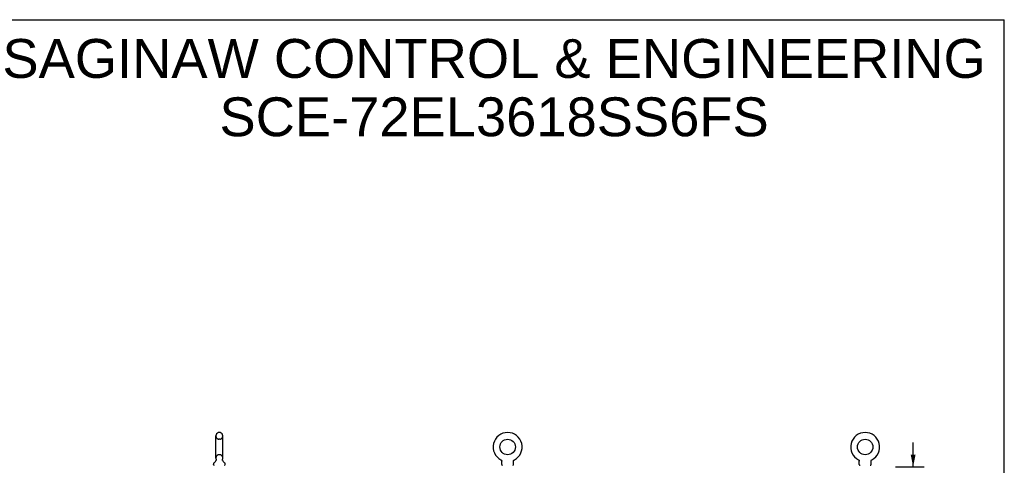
# Model space of a CAD drawing. Header units: inches. Extents: x 0 to 184, y 0 to 119.
# Tile 11 of 11: x 96 to 184, y 79 to 119. Entities that reach past the tile are written whole.
import ezdxf

# ---------------------------------------------------------------- set-up
doc = ezdxf.new("R2010")
doc.units = ezdxf.units.IN
doc.header["$LTSCALE"] = 10.098
doc.header["$MEASUREMENT"] = 0
doc.linetypes.add('HIDDEN', pattern=[0.2, 0.1, -0.1])
doc.layers.get('0').update_dxf_attribs({"linetype": 'CONTINUOUS'})
doc.layers.add('DEFAULT_2', color=8, linetype='HIDDEN')
doc.layers.add('DIMENSIONS', color=7, linetype='CONTINUOUS')
doc.styles.get("Standard").update_dxf_attribs({"font": 'arial.ttf'})
doc.dimstyles.new('DIMSTYLE_1', dxfattribs={"dimtxt": 0.81, "dimasz": 1.08, "dimexe": 0.09, "dimexo": 0.07, "dimgap": 0.0375, "dimtad": 0, "dimtih": 1, "dimtoh": 1, "dimzin": 4, "dimdsep": 46, "dimtxsty": 'Standard', "dimblk": '_FILLED', "dimblk1": '_FILLED', "dimblk2": '_FILLED', "dimcen": 0.09, "dimazin": 1, "dimtfac": 1, "dimtdec": 3, "dimtofl": 0, "dimtmove": 0, "dimatfit": 3, "dimldrblk": '_FILLED', "dimfxl": 1, "dimtolj": 1, "dimtzin": 4, "dimarcsym": 0})

# ---------------------------------------------------------------- blocks, each defined once
blk = doc.blocks.new('_FILLED')
at = {"color": 0, "linetype": 'ByBlock'}
blk.add_solid([(0, 0), (-1, 0.2), (-1, -0.2)], dxfattribs=at)
blk = doc.blocks.new('*D10')
at = {"layer": 'DIMENSIONS', "color": 2, "linetype": 'Continuous'}
for p, q in [((175.494, 79.064), (175.494, 81.224)), ((173.913, 79.064), (176.466, 79.064)), ((173.882, 74.293), (176.466, 74.293)), ((175.494, 74.293), (175.494, 72.133))]:
    blk.add_line(p, q, dxfattribs=at)
at = {"layer": 'DIMENSIONS', "color": 2, "linetype": 'Continuous', "xscale": 1.08, "yscale": 1.08, "zscale": 1.08}
for p, rotation in [((175.494, 79.064), 270), ((175.494, 74.293), 90)]:
    blk.add_blockref('_FILLED', p, dxfattribs=dict(at, rotation=rotation))
at = {"layer": 'DIMENSIONS', "color": 2, "linetype": 'Continuous', "insert": (175.494, 77.776), "char_height": 0.81, "width": 2.20115, "attachment_point": 2, "line_spacing_factor": 0.9}
blk.add_mtext('4.77\\PI.D.', dxfattribs=at)

msp = doc.modelspace()

# ---------------------------------------------------------------- linework, layer by layer
at = {"color": 7, "linetype": 'Continuous'}
for p, q in [((0, 118.8), (183.6, 118.8)), ((183.6, 0), (183.6, 118.8)), ((113.497, 79.839), (113.497, 81.814)), ((113.847, 82.114), (113.759, 82.114)), ((114.109, 79.839), (114.109, 81.814)), ((138.838, 79.687), (138.838, 79.687)), ((138.838, 79.687), (138.843, 79.684)), ((138.842, 79.685), (138.84, 79.686)), ((138.843, 79.684), (138.847, 79.682)), ((138.847, 79.682), (138.852, 79.679)), ((138.852, 79.679), (138.856, 79.676)), ((138.856, 79.676), (138.86, 79.673)), ((138.86, 79.673), (138.864, 79.669)), ((138.864, 79.67), (138.868, 79.666)), ((140.008, 79.666), (140.012, 79.67)), ((140.012, 79.669), (140.016, 79.673)), ((140.016, 79.673), (140.02, 79.676)), ((140.02, 79.676), (140.025, 79.679)), ((140.024, 79.679), (140.029, 79.682)), ((140.029, 79.682), (140.033, 79.684)), ((140.029, 79.682), (140.03, 79.683)), ((140.033, 79.684), (140.038, 79.687)), ((140.037, 79.686), (140.035, 79.685)), ((170.63, 79.687), (170.63, 79.687)), ((170.63, 79.687), (170.635, 79.684)), ((170.634, 79.685), (170.632, 79.686)), ((170.635, 79.684), (170.639, 79.682)), ((170.639, 79.682), (170.644, 79.679)), ((170.644, 79.679), (170.648, 79.676)), ((170.648, 79.676), (170.652, 79.673)), ((170.652, 79.673), (170.656, 79.669)), ((170.656, 79.67), (170.66, 79.666)), ((171.8, 79.666), (171.804, 79.67)), ((171.804, 79.669), (171.808, 79.673)), ((171.808, 79.673), (171.812, 79.676)), ((171.812, 79.676), (171.817, 79.679)), ((171.816, 79.679), (171.821, 79.682)), ((171.821, 79.682), (171.825, 79.684)), ((171.821, 79.682), (171.822, 79.683)), ((171.825, 79.684), (171.83, 79.687)), ((171.829, 79.686), (171.827, 79.685)), ((113.28, 79.267), (113.28, 79.307)), ((113.512, 79.62), (113.509, 79.615)), ((114.326, 79.267), (114.326, 79.307)), ((138.868, 79.666), (138.872, 79.662)), ((138.872, 79.662), (138.876, 79.659)), ((138.876, 79.659), (138.879, 79.655)), ((138.879, 79.655), (138.883, 79.651)), ((138.883, 79.651), (138.886, 79.647)), ((138.886, 79.647), (138.889, 79.642)), ((138.889, 79.643), (138.892, 79.638)), ((138.892, 79.638), (138.895, 79.634)), ((138.895, 79.634), (138.897, 79.629)), ((138.897, 79.629), (138.9, 79.625)), ((138.9, 79.625), (138.902, 79.62)), ((138.904, 79.615), (138.906, 79.61)), ((138.906, 79.61), (138.908, 79.605)), ((138.908, 79.605), (138.909, 79.6)), ((138.909, 79.6), (138.911, 79.595)), ((138.911, 79.595), (138.912, 79.59)), ((138.912, 79.59), (138.913, 79.585)), ((138.913, 79.585), (138.914, 79.58)), ((138.915, 79.564), (138.915, 79.56)), ((138.915, 79.267), (138.915, 79.56)), ((139.961, 79.569), (139.962, 79.575)), ((139.961, 79.267), (139.961, 79.56)), ((139.962, 79.575), (139.963, 79.58)), ((139.963, 79.585), (139.964, 79.59)), ((139.963, 79.58), (139.963, 79.585)), ((139.964, 79.59), (139.966, 79.595)), ((139.966, 79.595), (139.967, 79.6)), ((139.967, 79.6), (139.969, 79.605)), ((139.969, 79.605), (139.97, 79.61)), ((139.97, 79.61), (139.972, 79.615)), ((139.972, 79.615), (139.974, 79.62)), ((139.974, 79.62), (139.977, 79.625)), ((139.977, 79.625), (139.979, 79.629)), ((139.979, 79.629), (139.982, 79.634)), ((139.982, 79.634), (139.984, 79.638)), ((139.984, 79.638), (139.987, 79.643)), ((139.987, 79.642), (139.991, 79.647)), ((139.99, 79.647), (139.994, 79.651)), ((139.994, 79.651), (139.997, 79.655)), ((139.997, 79.655), (140.001, 79.659)), ((140.001, 79.659), (140.004, 79.662)), ((140.004, 79.662), (140.008, 79.666)), ((170.66, 79.666), (170.664, 79.662)), ((170.664, 79.662), (170.668, 79.659)), ((170.668, 79.659), (170.671, 79.655)), ((170.671, 79.655), (170.675, 79.651)), ((170.675, 79.651), (170.678, 79.647)), ((170.678, 79.647), (170.681, 79.642)), ((170.681, 79.643), (170.684, 79.638)), ((170.684, 79.638), (170.687, 79.634)), ((170.687, 79.634), (170.689, 79.629)), ((170.689, 79.629), (170.692, 79.625)), ((170.692, 79.625), (170.694, 79.62)), ((170.694, 79.62), (170.696, 79.615)), ((170.696, 79.615), (170.698, 79.61)), ((170.698, 79.61), (170.7, 79.605)), ((170.7, 79.605), (170.701, 79.6)), ((170.701, 79.6), (170.703, 79.595)), ((170.703, 79.595), (170.704, 79.59)), ((170.704, 79.59), (170.705, 79.585)), ((170.705, 79.585), (170.706, 79.58)), ((170.707, 79.564), (170.707, 79.56)), ((170.707, 79.267), (170.707, 79.56)), ((171.753, 79.569), (171.754, 79.575)), ((171.753, 79.267), (171.753, 79.56)), ((171.754, 79.575), (171.755, 79.58)), ((171.755, 79.585), (171.756, 79.59)), ((171.755, 79.58), (171.755, 79.585)), ((171.756, 79.59), (171.758, 79.595)), ((171.758, 79.595), (171.759, 79.6)), ((171.759, 79.6), (171.761, 79.605)), ((171.761, 79.605), (171.762, 79.61)), ((171.762, 79.61), (171.764, 79.615)), ((171.764, 79.615), (171.766, 79.62)), ((171.766, 79.62), (171.769, 79.625)), ((171.769, 79.625), (171.771, 79.629)), ((171.771, 79.629), (171.774, 79.634)), ((171.774, 79.634), (171.776, 79.638)), ((171.776, 79.638), (171.779, 79.643)), ((171.779, 79.642), (171.783, 79.647)), ((171.782, 79.647), (171.786, 79.651)), ((171.786, 79.651), (171.789, 79.655)), ((171.789, 79.655), (171.793, 79.659)), ((171.793, 79.659), (171.796, 79.662)), ((171.796, 79.662), (171.8, 79.666))]:
    msp.add_line(p, q, dxfattribs=at)
for points in [[(113.516, 79.732), (113.518, 79.727), (113.519, 79.723), (113.521, 79.718), (113.522, 79.713), (113.523, 79.708), (113.524, 79.703), (113.524, 79.698), (113.525, 79.693), (113.525, 79.688), (113.525, 79.683), (113.525, 79.678), (113.525, 79.673), (113.525, 79.668), (113.524, 79.663), (113.524, 79.658), (113.523, 79.653), (113.522, 79.648), (113.52, 79.643), (113.519, 79.638), (113.517, 79.634), (113.516, 79.629), (113.514, 79.624), (113.512, 79.62)], [(114.096, 79.615), (114.094, 79.62), (114.092, 79.624), (114.09, 79.629), (114.089, 79.634), (114.087, 79.638), (114.086, 79.643), (114.084, 79.648), (114.083, 79.653), (114.082, 79.658), (114.082, 79.663), (114.081, 79.668), (114.081, 79.673), (114.081, 79.678), (114.081, 79.683), (114.081, 79.688), (114.081, 79.693), (114.082, 79.698), (114.082, 79.703), (114.083, 79.708), (114.084, 79.713), (114.085, 79.718), (114.087, 79.723), (114.088, 79.727), (114.09, 79.732)], [(138.902, 79.62), (138.904, 79.615), (138.906, 79.61)], [(138.914, 79.58), (138.914, 79.575), (138.915, 79.569)], [(138.914, 79.575), (138.915, 79.569), (138.915, 79.564)], [(139.961, 79.56), (139.961, 79.564), (139.961, 79.569)], [(139.961, 79.56), (139.961, 79.564), (139.961, 79.569)], [(170.706, 79.58), (170.706, 79.575), (170.707, 79.569)], [(170.706, 79.575), (170.707, 79.569), (170.707, 79.564)], [(171.753, 79.56), (171.753, 79.564), (171.753, 79.569)], [(171.753, 79.56), (171.753, 79.564), (171.753, 79.569)]]:
    msp.add_lwpolyline(points, dxfattribs=at)
for centre in [(139.438, 80.826), (171.23, 80.826)]:
    msp.add_circle(centre, 0.688, dxfattribs=at)
for centre, radius, start, end in [((113.803, 81.814), 0.306, 105.63034, 180), ((113.759, 81.97), 0.144, 90, 105.63034), ((113.847, 81.97), 0.144, 74.36966, 90), ((113.803, 81.814), 0.306, 0, 74.36966), ((139.438, 80.826), 1.288, 297.70046, 242.29954), ((171.23, 80.826), 1.288, 297.70046, 242.29954), ((113.803, 79.839), 0.306, 180, 200.48713), ((113.803, 79.839), 0.306, 339.51287, 360), ((113.424, 79.307), 0.144, 124.66265, 180), ((113.349, 79.267), 0.069, 180, 270), ((113.045, 79.855), 0.523, 304.66237, 336.9318), ((114.561, 79.855), 0.523, 203.0682, 235.33763), ((114.257, 79.267), 0.069, 270, 360), ((114.182, 79.307), 0.144, 0, 55.33735), ((138.984, 79.267), 0.069, 180, 270), ((139.892, 79.267), 0.069, 270, 360), ((170.776, 79.267), 0.069, 180, 270), ((171.684, 79.267), 0.069, 270, 360)]:
    msp.add_arc(centre, radius, start, end, dxfattribs=at)
at = {"layer": 'DEFAULT_2', "color": 8, "linetype": 'HIDDEN'}
for p, q in [((113.847, 81.514), (113.759, 81.514)), ((113.847, 80.139), (113.759, 80.139)), ((138.838, 79.687), (138.838, 79.687)), ((138.846, 79.683), (138.847, 79.682)), ((140.038, 79.687), (140.038, 79.687)), ((140.038, 79.687), (140.038, 79.687)), ((170.638, 79.683), (170.639, 79.682)), ((171.83, 79.687), (171.83, 79.687)), ((171.83, 79.687), (171.83, 79.687))]:
    msp.add_line(p, q, dxfattribs=at)
for centre, radius, start, end in [((113.803, 81.814), 0.306, 180, 254.36966), ((113.759, 81.657), 0.144, 254.36966, 270), ((113.847, 81.657), 0.144, 270, 285.63034), ((113.803, 81.814), 0.306, 285.63034, 360), ((113.803, 79.839), 0.306, 105.63034, 180), ((113.759, 79.995), 0.144, 90, 105.63034), ((113.847, 79.995), 0.144, 74.36966, 90), ((113.803, 79.839), 0.306, 0, 74.36966)]:
    msp.add_arc(centre, radius, start, end, dxfattribs=at)

# ---------------------------------------------------------------- texts
at = {"layer": 'DIMENSIONS', "color": 2, "linetype": 'Continuous', "insert": (138.234, 117.084), "char_height": 3.456, "width": 87.28648, "attachment_point": 2, "line_spacing_factor": 0.9}
msp.add_mtext('SAGINAW CONTROL & ENGINEERING\\PSCE-72EL3618SS6FS', dxfattribs=at)

# ---------------------------------------------------------------- dimensions: what is measured, and where the dimension line sits
at = {"layer": 'DIMENSIONS', "color": 2, "linetype": 'Continuous'}
dim = msp.add_linear_dim(base=(175.494, 74.293), p1=(173.843, 79.064), p2=(173.812, 74.293), angle=270, text='<>\\PI.D.', dimstyle='DIMSTYLE_1', dxfattribs=at)
dim.commit()
dim.dimension.update_dxf_attribs({"geometry": '*D10', "text_midpoint": (175.494, 76.763), "dimtype": 160})

doc.saveas('drawing.dxf')
